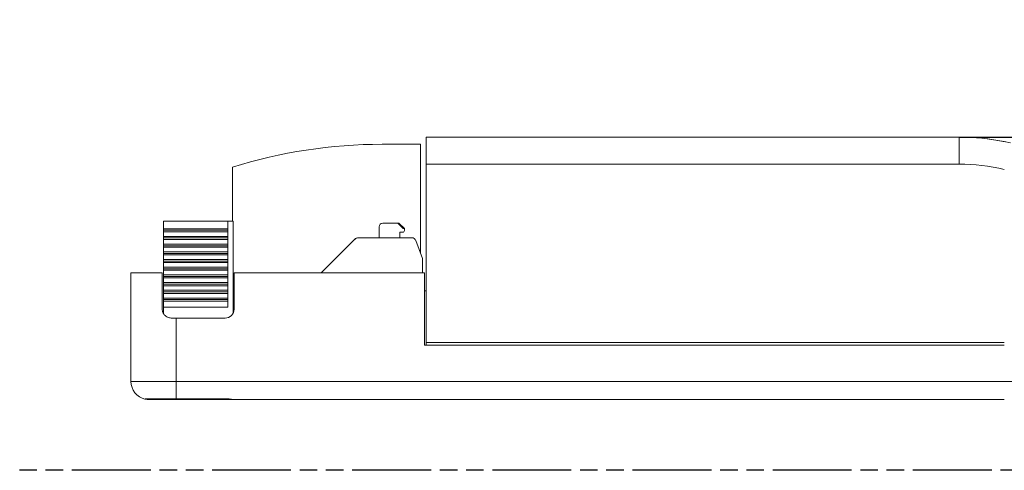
# Model space of a CAD drawing. Header units: millimetres. Extents: x 431 to 683, y -3 to 354.
# Tile 3 of 8: x 516 to 625, y 157 to 207. Entities that reach past the tile are written whole.
import ezdxf

# ---------------------------------------------------------------- set-up
doc = ezdxf.new("R2010")
doc.units = ezdxf.units.MM
doc.header["$LTSCALE"] = 19.36
doc.header["$PDMODE"] = 3
doc.header["$PDSIZE"] = 0.5
doc.linetypes.add('PHANTOM', pattern=[0.8, 0.45, -0.05, 0.1, -0.05, 0.1, -0.05])
doc.layers.get('0').update_dxf_attribs({"linetype": 'CONTINUOUS'})
doc.layers.get('DEFPOINTS').update_dxf_attribs({"linetype": 'CONTINUOUS'})
doc.layers.add('DEFAULT_3', color=7, linetype='PHANTOM')
doc.layers.add('LDT21W-A_SOLDXF_CONTINUOUS_LINE', color=7, linetype='CONTINUOUS')
doc.styles.get("Standard").update_dxf_attribs({"font": 'txt', "width": 0.7})
doc.dimstyles.get("Standard").update_dxf_attribs({"dimtxt": 3.5, "dimasz": 3.5, "dimexe": 1.5, "dimexo": 0, "dimtad": 1, "dimdec": 3, "dimdsep": 46, "dimtxsty": 'Standard', "dimblk": '_FILLED', "dimblk1": '_FILLED', "dimblk2": '_FILLED', "dimcen": 0.09, "dimclrt": 5, "dimadec": 3, "dimazin": 2, "dimtol": 1, "dimtp": 0.001, "dimtm": 0.001, "dimtfac": 1, "dimtdec": 3, "dimtofl": 0, "dimtmove": 0, "dimatfit": 3, "dimldrblk": '_FILLED', "dimfxl": 0, "dimtolj": 1, "dimarcsym": 0})

# ---------------------------------------------------------------- blocks, each defined once
blk = doc.blocks.new('_FILLED')
at = {"color": 0, "linetype": 'ByBlock'}
blk.add_solid([(0, 0), (-1, 0.125), (-1, -0.125)], dxfattribs=at)
blk = doc.blocks.new('*D31')
at = {"color": 0, "lineweight": -2}
for p, q in [((619.68, 193.77), (642.4, 193.77)), ((641.2, 190.97), (641.2, 167.57)), ((627.68, 164.77), (642.4, 164.77))]:
    blk.add_line(p, q, dxfattribs=at)
at = {"layer": 'DEFPOINTS', "color": 0}
for p in [(619.68, 193.77), (627.68, 164.77), (641.2, 164.77)]:
    blk.add_point(p, dxfattribs=at)
at = {"color": 0, "lineweight": -2, "xscale": 2.8, "yscale": 2.8, "zscale": 2.8}
for p, rotation in [((641.2, 193.77), 90), ((641.2, 164.77), 270)]:
    blk.add_blockref('_FILLED', p, dxfattribs=dict(at, rotation=rotation))
at = {"color": 0, "insert": (639.3, 179.27), "char_height": 2.8, "attachment_point": 5, "rotation": 90}
blk.add_mtext('\\A1;29.0', dxfattribs=at)

msp = doc.modelspace()

# ---------------------------------------------------------------- linework, layer by layer
at = {"layer": 'DEFAULT_3', "color": 91, "linetype": 'PHANTOM'}
msp.add_lwpolyline([(463.15, 291.09), (654.27, 291.09), (654.27, 156.96), (463.15, 156.96)], close=True, dxfattribs=at)
at = {"layer": 'LDT21W-A_SOLDXF_CONTINUOUS_LINE', "color": 7, "linetype": 'Continuous', "lineweight": 5}
for p, q in [((560.81, 190.77), (560.81, 193.77)), ((619.68, 193.77), (560.81, 193.77)), ((560.81, 193.77), (619.68, 193.77)), ((619.68, 190.77), (619.68, 193.77)), ((555.92, 192.97), (560.18, 192.97)), ((560.18, 180.92), (560.18, 192.97)), ((539.38, 184.47), (539.38, 190.43)), ((560.81, 171.07), (560.81, 190.77)), ((619.68, 190.77), (560.81, 190.77)), ((531.78, 184.47), (531.78, 183.64)), ((531.78, 184.47), (538.88, 184.47)), ((538.88, 184.47), (538.88, 174.97)), ((538.88, 184.47), (539.48, 184.47)), ((539.48, 174.34), (539.48, 184.47)), ((555.81, 184.21), (555.81, 184.21)), ((557.68, 184.25), (555.99, 184.25)), ((557.68, 184.25), (557.79, 184.25)), ((557.68, 184.25), (558.24, 183.65)), ((557.79, 184.25), (558.39, 183.65)), ((531.78, 183.64), (538.88, 183.64)), ((531.78, 183.47), (531.78, 183.64)), ((531.78, 183.47), (538.88, 183.47)), ((531.78, 183.3), (531.78, 183.47)), ((531.78, 182.79), (531.78, 183.3)), ((538.88, 183.3), (531.78, 183.3)), ((531.78, 182.62), (531.78, 182.79)), ((531.78, 182.79), (538.88, 182.79)), ((555.59, 183.85), (555.59, 182.65)), ((555.59, 183.85), (555.59, 183.85)), ((555.59, 183.85), (555.59, 183.65)), ((555.59, 183.65), (555.59, 183.65)), ((555.59, 183.65), (555.59, 182.65)), ((557.89, 183.25), (558.19, 183.25)), ((557.89, 183.25), (558.19, 183.25)), ((557.89, 182.65), (557.89, 183.25)), ((558.19, 183.25), (558.19, 183.25)), ((558.24, 183.65), (558.39, 183.65)), ((558.28, 183.28), (558.28, 183.28)), ((558.39, 183.45), (558.39, 183.65)), ((531.78, 182.45), (531.78, 182.62)), ((531.78, 182.62), (538.88, 182.62)), ((538.88, 182.45), (531.78, 182.45)), ((531.78, 181.94), (531.78, 182.45)), ((531.78, 181.94), (538.88, 181.94)), ((531.78, 181.77), (531.78, 181.94)), ((531.78, 181.6), (531.78, 181.77)), ((531.78, 181.77), (538.88, 181.77)), ((552.94, 182.51), (549.2, 178.77)), ((552.94, 182.51), (549.2, 178.77)), ((552.6, 182.17), (550.38, 179.95)), ((552.94, 182.51), (552.6, 182.17)), ((552.6, 182.17), (552.94, 182.51)), ((552.94, 182.51), (552.94, 182.51)), ((552.94, 182.51), (552.94, 182.51)), ((553.07, 182.6), (553.07, 182.6)), ((559.2, 182.65), (553.29, 182.65)), ((560.39, 180.35), (559.67, 182.33)), ((538.88, 181.6), (531.78, 181.6)), ((531.78, 181.09), (531.78, 181.6)), ((531.78, 180.92), (531.78, 181.09)), ((531.78, 181.09), (538.88, 181.09)), ((531.78, 180.75), (531.78, 180.92)), ((531.78, 180.92), (538.88, 180.92)), ((531.78, 180.24), (531.78, 180.75)), ((538.88, 180.75), (531.78, 180.75)), ((531.78, 180.07), (531.78, 180.24)), ((531.78, 180.24), (538.88, 180.24)), ((531.78, 179.9), (531.78, 180.07)), ((531.78, 180.07), (538.88, 180.07)), ((531.78, 179.39), (531.78, 179.9)), ((538.88, 179.9), (531.78, 179.9)), ((560.39, 178.77), (560.39, 180.35)), ((528.18, 166.77), (528.18, 178.77)), ((528.18, 178.77), (528.18, 166.77)), ((531.63, 178.77), (528.18, 178.77)), ((531.63, 178.77), (531.63, 174.77)), ((531.78, 179.22), (531.78, 179.39)), ((531.78, 179.39), (538.88, 179.39)), ((531.78, 179.05), (531.78, 179.22)), ((531.78, 179.22), (538.88, 179.22)), ((538.88, 179.05), (531.78, 179.05)), ((531.78, 178.54), (531.78, 179.05)), ((531.78, 178.54), (538.88, 178.54)), ((531.78, 178.37), (531.78, 178.54)), ((539.58, 178.77), (539.58, 174.77)), ((539.58, 178.77), (560.61, 178.77)), ((560.61, 170.77), (560.61, 178.77)), ((531.78, 178.2), (531.78, 178.37)), ((531.78, 178.37), (538.88, 178.37)), ((538.88, 178.2), (531.78, 178.2)), ((531.78, 177.69), (531.78, 178.2)), ((531.78, 177.52), (531.78, 177.69)), ((531.78, 177.69), (538.88, 177.69)), ((531.78, 177.35), (531.78, 177.52)), ((531.78, 177.52), (538.88, 177.52)), ((538.88, 177.35), (531.78, 177.35)), ((531.78, 176.84), (531.78, 177.35)), ((531.78, 176.67), (531.78, 176.84)), ((531.78, 176.84), (538.88, 176.84)), ((531.78, 176.5), (531.78, 176.67)), ((531.78, 176.67), (538.88, 176.67)), ((538.88, 176.5), (531.78, 176.5)), ((531.78, 175.99), (531.78, 176.5)), ((560.81, 176.77), (560.61, 176.77)), ((531.78, 175.99), (538.88, 175.99)), ((531.78, 175.82), (531.78, 175.99)), ((531.78, 175.65), (531.78, 175.82)), ((531.78, 175.82), (538.88, 175.82)), ((531.78, 174.97), (531.78, 175.65)), ((538.88, 175.65), (531.78, 175.65)), ((531.78, 174.25), (531.78, 174.97)), ((531.78, 174.97), (538.88, 174.97)), ((533.18, 173.77), (532.63, 173.77)), ((533.18, 173.77), (538.58, 173.77)), ((533.18, 173.77), (533.18, 166.77)), ((560.81, 171.07), (624.68, 171.07)), ((560.81, 170.77), (560.81, 171.07)), ((624.68, 170.77), (560.61, 170.77)), ((528.18, 166.77), (533.18, 166.77)), ((533.18, 166.77), (624.68, 166.77)), ((533.18, 166.77), (533.18, 164.84)), ((624.68, 166.77), (629.68, 166.77)), ((533.18, 164.84), (529.73, 164.84)), ((529.73, 164.83), (529.73, 164.84)), ((530.22, 164.77), (530.22, 164.84)), ((530.22, 164.77), (538.88, 164.77)), ((533.18, 164.84), (538.88, 164.84)), ((538.88, 164.77), (538.88, 164.84)), ((539.38, 164.77), (538.88, 164.77)), ((539.38, 164.77), (624.68, 164.77))]:
    msp.add_line(p, q, dxfattribs=at)
for centre, radius, start, end in [((619.68, 168.77), 25, 76.8634, 90), ((619.68, 168.77), 25, 78.2439, 90), ((555.92, 137.97), 55, 90, 107.4999), ((619.68, 168.77), 22, 76.8634, 90), ((555.99, 183.85), 0.4, 90, 180), ((558.19, 183.45), 0.2, 270, 0), ((558.19, 183.45), 0.2, 270, 296.5655), ((553.29, 182.15), 0.5, 90, 135), ((559.2, 182.15), 0.5, 20, 90), ((538.58, 174.77), 1, 270, 0), ((530.18, 166.77), 2, 180, 256.8988)]:
    msp.add_arc(centre, radius, start, end, dxfattribs=at)
msp.add_open_spline([(553.07, 182.6), (553.02, 182.58), (552.98, 182.55), (552.94, 182.51)], degree=3, dxfattribs=at)
for points, knots in [([(532.63, 173.77), (532.56, 173.78), (532.42, 173.79), (532.22, 173.86), (532.06, 173.95), (531.94, 174.05), (531.85, 174.15), (531.77, 174.26), (531.71, 174.38), (531.66, 174.51), (531.64, 174.64), (531.63, 174.73), (531.63, 174.77)], [0, 0, 0, 0, 0.134226, 0.268363, 0.402542, 0.48788, 0.573211, 0.658562, 0.74392, 0.829225, 0.914512, 1, 1, 1, 1]), ([(530.19, 164.77), (530.13, 164.77), (530.02, 164.78), (529.88, 164.8), (529.78, 164.82), (529.73, 164.83), (529.73, 164.83), (529.73, 164.83)], [0, 0, 0, 0, 0.227496, 0.454952, 0.684035, 0.913172, 1, 1, 1, 1]), ([(530.22, 164.77), (530.22, 164.77), (530.21, 164.77), (530.19, 164.77), (530.19, 164.77), (530.18, 164.77)], [0, 0, 0, 0, 0.334732, 0.666577, 1, 1, 1, 1]), ([(538.88, 164.84), (538.91, 164.84), (538.98, 164.84), (539.07, 164.83), (539.15, 164.82), (539.21, 164.81), (539.27, 164.8), (539.32, 164.79), (539.35, 164.78), (539.38, 164.77), (539.38, 164.77), (539.38, 164.77)], [0, 0, 0, 0, 0.124397, 0.248438, 0.355773, 0.463147, 0.570488, 0.677841, 0.785171, 0.892471, 1, 1, 1, 1])]:
    msp.add_open_spline(points, degree=3, knots=knots, dxfattribs=at)

# ---------------------------------------------------------------- dimensions: what is measured, and where the dimension line sits
dim = msp.add_linear_dim(base=(641.2, 164.77), p1=(619.68, 193.77), p2=(627.68, 164.77), angle=90, dimstyle='Standard', override={"dimscale": 0.8, "dimdec": 1, "dimzin": 0, "dimcen": 3.168, "dimclrt": 0, "dimadec": 0, "dimazin": 0, "dimtol": 0, "dimtdec": 1, "dimtzin": 0})
dim.commit()
dim.dimension.update_dxf_attribs({"geometry": '*D31', "text_midpoint": (639.3, 179.27)})

doc.saveas('drawing.dxf')
